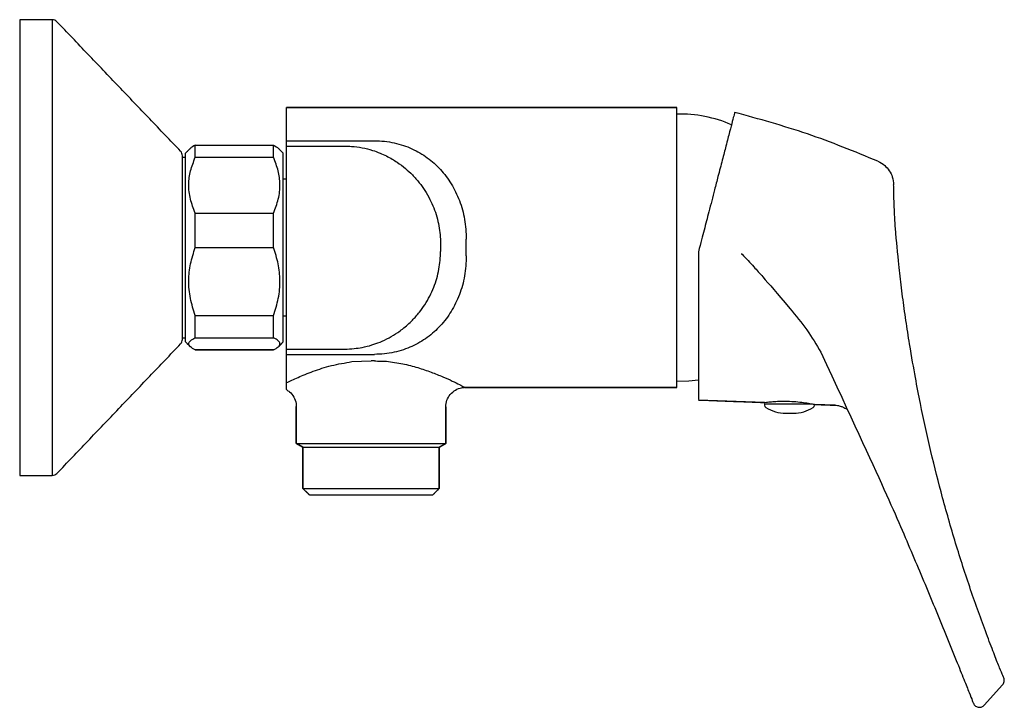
# Model space of a CAD drawing. Header units: millimetres. Extents: x 3958.355 to 3958.506, y 1998.767 to 1998.872.
import ezdxf

# ---------------------------------------------------------------- set-up
doc = ezdxf.new("R2010")
doc.units = ezdxf.units.MM
doc.layers.add('SANINDUSA', color=3, linetype='Continuous')

msp = doc.modelspace()

# ---------------------------------------------------------------- linework, layer by layer
at = {"layer": 'SANINDUSA'}
for p, q in [((3958.354551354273, 1998.87242051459), (3958.354551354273, 1998.868935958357)), ((3958.359551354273, 1998.87242051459), (3958.359551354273, 1998.822196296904)), ((3958.354551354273, 1998.868935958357), (3958.354551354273, 1998.80242051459)), ((3958.39553325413, 1998.854941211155), (3958.39553325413, 1998.858920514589)), ((3958.39553325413, 1998.858920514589), (3958.455533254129, 1998.858920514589)), ((3958.455533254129, 1998.81592051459), (3958.455533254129, 1998.858920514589)), ((3958.39553325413, 1998.85383108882), (3958.409038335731, 1998.85383108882)), ((3958.38003325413, 1998.851920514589), (3958.38075916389, 1998.85264642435)), ((3958.38003325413, 1998.846676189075), (3958.38003325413, 1998.851920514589)), ((3958.381533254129, 1998.851281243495), (3958.381533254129, 1998.853142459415)), ((3958.381533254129, 1998.853142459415), (3958.39353325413, 1998.853142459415)), ((3958.381533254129, 1998.853142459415), (3958.39353325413, 1998.853142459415)), ((3958.39353325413, 1998.851281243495), (3958.39353325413, 1998.853142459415)), ((3958.394307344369, 1998.85264642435), (3958.395033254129, 1998.851920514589)), ((3958.395033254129, 1998.826258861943), (3958.395033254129, 1998.851920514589)), ((3958.39553325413, 1998.853013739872), (3958.404517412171, 1998.853013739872)), ((3958.37955135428, 1998.823321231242), (3958.37955135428, 1998.851519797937)), ((3958.381533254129, 1998.851281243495), (3958.39353325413, 1998.851281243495)), ((3958.38003325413, 1998.822920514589), (3958.38003325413, 1998.846676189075)), ((3958.381533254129, 1998.837429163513), (3958.381533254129, 1998.842709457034)), ((3958.381533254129, 1998.842709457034), (3958.39353325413, 1998.842709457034)), ((3958.39353325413, 1998.837429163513), (3958.39353325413, 1998.842709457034)), ((3958.423166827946, 1998.836151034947), (3958.423166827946, 1998.838689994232)), ((3958.381533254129, 1998.837429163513), (3958.39353325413, 1998.837429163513)), ((3958.39553325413, 1998.836817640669), (3958.39553325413, 1998.83802338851)), ((3958.41922465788, 1998.83802338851), (3958.41922465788, 1998.836817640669)), ((3958.381533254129, 1998.823568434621), (3958.381533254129, 1998.826987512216)), ((3958.381533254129, 1998.826987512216), (3958.39353325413, 1998.826987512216)), ((3958.39353325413, 1998.823568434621), (3958.39353325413, 1998.826987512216)), ((3958.395033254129, 1998.822920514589), (3958.395033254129, 1998.826258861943)), ((3958.381533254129, 1998.823568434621), (3958.39353325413, 1998.823568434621)), ((3958.359551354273, 1998.822196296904), (3958.359551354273, 1998.80242051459)), ((3958.380753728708, 1998.822200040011), (3958.38003325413, 1998.822920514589)), ((3958.381533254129, 1998.821698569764), (3958.39353325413, 1998.821698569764)), ((3958.39353325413, 1998.821698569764), (3958.381533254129, 1998.821698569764)), ((3958.395033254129, 1998.822920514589), (3958.39430734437, 1998.82219460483)), ((3958.39553325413, 1998.821827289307), (3958.404517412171, 1998.821827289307)), ((3958.39553325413, 1998.821009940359), (3958.409038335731, 1998.821009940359)), ((3958.39553325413, 1998.816672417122), (3958.39553325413, 1998.819899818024)), ((3958.405597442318, 1998.819899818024), (3958.408533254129, 1998.820005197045)), ((3958.455533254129, 1998.81592051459), (3958.422995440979, 1998.815920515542)), ((3958.397033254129, 1998.807319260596), (3958.397033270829, 1998.813017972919)), ((3958.420033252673, 1998.812964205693), (3958.42003325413, 1998.807319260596)), ((3958.468980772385, 1998.813619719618), (3958.458830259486, 1998.814006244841)), ((3958.469008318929, 1998.81340121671), (3958.476370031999, 1998.81340121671)), ((3958.476467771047, 1998.812869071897), (3958.476469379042, 1998.812869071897)), ((3958.476656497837, 1998.813327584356), (3958.476656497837, 1998.813212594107)), ((3958.476656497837, 1998.813212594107), (3958.47665818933, 1998.813212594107)), ((3958.47984850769, 1998.813205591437), (3958.476684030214, 1998.813326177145)), ((3958.472235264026, 1998.811986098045), (3958.473430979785, 1998.811986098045)), ((3958.398058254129, 1998.80674316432), (3958.39705825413, 1998.807320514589)), ((3958.398058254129, 1998.80674316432), (3958.419008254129, 1998.80674316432)), ((3958.398058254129, 1998.800420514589), (3958.398058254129, 1998.80674316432)), ((3958.420009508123, 1998.807321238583), (3958.419008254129, 1998.80674316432)), ((3958.419008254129, 1998.80674316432), (3958.419008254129, 1998.800420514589)), ((3958.398058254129, 1998.800420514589), (3958.419008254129, 1998.800420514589)), ((3958.399059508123, 1998.799419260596), (3958.398058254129, 1998.800420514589)), ((3958.419008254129, 1998.800420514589), (3958.418008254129, 1998.799420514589)), ((3958.502744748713, 1998.767141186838), (3958.5055633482, 1998.770261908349))]:
    msp.add_line(p, q, dxfattribs=at)
at = {"layer": 'SANINDUSA', "flags": 128}
msp.add_lwpolyline([(3958.455533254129, 1998.81692051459), (3958.457349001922, 1998.816961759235), (3958.458859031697, 1998.817122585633)], dxfattribs=at)
at = {"layer": 'SANINDUSA'}
for centre, radius, start, end in [((3958.359551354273, 1998.87142051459), 0.001000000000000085, 43.67359697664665, 90), ((3958.455987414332, 1998.837925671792), 0.02000000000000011, 66.61655432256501, 91.3011849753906), ((3958.378551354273, 1998.851519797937), 0.001000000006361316, 0, 43.67359621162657), ((3958.378551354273, 1998.823321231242), 0.001000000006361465, 316.3264037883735, 0), ((3958.469415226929, 1998.813212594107), 0.0004069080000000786, 180, 237.5890754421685), ((3958.472235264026, 1998.817654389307), 0.005668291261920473, 237.5890754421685, 270), ((3958.473430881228, 1998.817650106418), 0.00566400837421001, 270.0009969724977, 302.4235138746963), ((3958.473431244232, 1998.817654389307), 0.005668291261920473, 270, 302.4109245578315), ((3958.476251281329, 1998.813212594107), 0.0004069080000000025, 302.4109245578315, 0), ((3958.359551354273, 1998.80342051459), 0.0009999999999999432, 270, 316.3264030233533)]:
    msp.add_arc(centre, radius, start, end, dxfattribs=at)
for points, degree in [([(3958.359551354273, 1998.87242051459), (3958.354551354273, 1998.87242051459)], 1), ([(3958.379274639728, 1998.852210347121), (3958.36027463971, 1998.872111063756)], 1), ([(3958.455533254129, 1998.858920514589), (3958.39553325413, 1998.858920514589)], 1), ([(3958.38075916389, 1998.85264642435), (3958.38003325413, 1998.851920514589)], 1), ([(3958.395033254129, 1998.851920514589), (3958.394307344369, 1998.85264642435)], 1), ([(3958.38003325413, 1998.851270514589), (3958.37955135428, 1998.851270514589)], 1), ([(3958.39553325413, 1998.84792051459), (3958.395033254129, 1998.84792051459)], 1), ([(3958.395033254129, 1998.82692051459), (3958.39553325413, 1998.82692051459)], 1), ([(3958.37955135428, 1998.823570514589), (3958.38003325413, 1998.823570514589)], 1), ([(3958.36027463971, 1998.802729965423), (3958.379274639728, 1998.822630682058)], 1), ([(3958.38003325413, 1998.822920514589), (3958.380753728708, 1998.822200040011)], 1), ([(3958.39430734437, 1998.82219460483), (3958.395033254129, 1998.822920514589)], 1), ([(3958.42293401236, 1998.815953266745), (3958.422995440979, 1998.815920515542)], 1), ([(3958.42299480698, 1998.81592051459), (3958.455533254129, 1998.81592051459)], 1), ([(3958.397033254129, 1998.813019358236), (3958.397033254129, 1998.807319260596)], 1), ([(3958.42003325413, 1998.807319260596), (3958.42003325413, 1998.812964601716)], 1), ([(3958.458830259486, 1998.814006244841), (3958.468980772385, 1998.813619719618)], 1), ([(3958.469008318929, 1998.81340121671), (3958.469008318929, 1998.813212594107)], 1), ([(3958.47665818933, 1998.813212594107), (3958.47665818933, 1998.813327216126)], 1), ([(3958.476684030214, 1998.813326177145), (3958.479846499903, 1998.813205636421)], 1), ([(3958.397033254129, 1998.807320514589), (3958.397076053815, 1998.807320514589), (3958.397161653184, 1998.807320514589), (3958.397845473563, 1998.807320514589), (3958.398908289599, 1998.807320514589), (3958.400349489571, 1998.807320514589), (3958.402102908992, 1998.807320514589), (3958.404104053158, 1998.807320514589), (3958.406275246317, 1998.807320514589), (3958.408533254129, 1998.807320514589), (3958.410791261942, 1998.807320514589), (3958.412962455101, 1998.807320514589), (3958.414963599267, 1998.807320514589), (3958.416717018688, 1998.807320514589), (3958.41815821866, 1998.807320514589), (3958.419221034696, 1998.807320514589), (3958.419904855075, 1998.807320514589), (3958.419990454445, 1998.807320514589), (3958.42003325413, 1998.807320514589)], 3), ([(3958.397057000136, 1998.807321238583), (3958.398058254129, 1998.80674316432)], 1), ([(3958.398058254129, 1998.80674316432), (3958.398058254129, 1998.800420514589)], 1), ([(3958.419008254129, 1998.80674316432), (3958.420009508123, 1998.807321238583)], 1), ([(3958.419008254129, 1998.800420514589), (3958.419008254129, 1998.80674316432)], 1), ([(3958.354551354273, 1998.80242051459), (3958.359551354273, 1998.80242051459)], 1), ([(3958.398058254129, 1998.800420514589), (3958.399059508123, 1998.799419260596)], 1), ([(3958.39905825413, 1998.799420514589), (3958.399093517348, 1998.799420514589), (3958.399164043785, 1998.799420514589), (3958.399727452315, 1998.799420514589), (3958.400603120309, 1998.799420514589), (3958.401790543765, 1998.799420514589), (3958.403235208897, 1998.799420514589), (3958.404883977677, 1998.799420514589), (3958.406672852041, 1998.799420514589), (3958.408533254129, 1998.799420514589), (3958.410393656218, 1998.799420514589), (3958.412182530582, 1998.799420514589), (3958.413831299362, 1998.799420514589), (3958.415275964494, 1998.799420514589), (3958.41646338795, 1998.799420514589), (3958.417339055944, 1998.799420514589), (3958.417902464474, 1998.799420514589), (3958.417972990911, 1998.799420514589), (3958.418008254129, 1998.799420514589)], 3), ([(3958.418007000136, 1998.799419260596), (3958.419008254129, 1998.800420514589)], 1)]:
    msp.add_open_spline(points, degree=degree, dxfattribs=at)
for points, knots in [([(3958.464395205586, 1998.858185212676), (3958.464374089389, 1998.858103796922), (3958.464331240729, 1998.857938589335), (3958.464059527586, 1998.856890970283), (3958.463641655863, 1998.855279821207), (3958.463108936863, 1998.85322586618), (3958.462502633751, 1998.85088819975), (3958.462059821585, 1998.849180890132), (3958.461836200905, 1998.848318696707)], [0, 0, 0, 0, 0.1735743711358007, 0.3522144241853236, 0.5257740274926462, 0.7043010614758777, 0.850671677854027, 1, 1, 1, 1]), ([(3958.48641931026, 1998.850676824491), (3958.482826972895, 1998.852150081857), (3958.475637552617, 1998.855098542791), (3958.468144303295, 1998.857155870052), (3958.464395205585, 1998.858185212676)], [0, 0, 0, 0, 0.499669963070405, 1, 1, 1, 1]), ([(3958.39553325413, 1998.85383108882), (3958.39553325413, 1998.853849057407), (3958.39553325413, 1998.85388499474), (3958.39553325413, 1998.854175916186), (3958.39553325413, 1998.854637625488), (3958.39553325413, 1998.854941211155)], [0, 0, 0, 0, 0.2551051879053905, 0.5102126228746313, 1, 1, 1, 1]), ([(3958.39553325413, 1998.853013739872), (3958.39553325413, 1998.853162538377), (3958.39553325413, 1998.853427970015), (3958.39553325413, 1998.853687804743), (3958.39553325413, 1998.853783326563), (3958.39553325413, 1998.85383108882)], [0, 0, 0, 0, 0.3894521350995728, 0.6947174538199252, 1, 1, 1, 1]), ([(3958.409038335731, 1998.85383108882), (3958.409558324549, 1998.853815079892), (3958.410604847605, 1998.853782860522), (3958.412631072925, 1998.85343827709), (3958.414915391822, 1998.852659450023), (3958.417238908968, 1998.85127927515), (3958.419236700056, 1998.849485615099), (3958.420900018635, 1998.847289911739), (3958.422165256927, 1998.844717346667), (3958.423016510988, 1998.841819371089), (3958.423117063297, 1998.839726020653), (3958.423166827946, 1998.838689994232)], [0, 0, 0, 0, 0.05988646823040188, 0.1205267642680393, 0.2448983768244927, 0.373081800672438, 0.5027993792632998, 0.6310249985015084, 0.7571921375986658, 0.8798312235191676, 1, 1, 1, 1]), ([(3958.381533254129, 1998.853142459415), (3958.38120707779, 1998.852988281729), (3958.380884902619, 1998.852787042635), (3958.380768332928, 1998.852655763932), (3958.38075916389, 1998.85264642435)], [0, 0, 0, 0, 0.9300652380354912, 1, 1, 1, 1]), ([(3958.39353325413, 1998.853142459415), (3958.393859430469, 1998.852988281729), (3958.394155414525, 1998.852790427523), (3958.394296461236, 1998.852655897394), (3958.394307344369, 1998.85264642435)], [0, 0, 0, 0, 0.9300652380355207, 1, 1, 1, 1]), ([(3958.39553325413, 1998.83802338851), (3958.39553325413, 1998.838783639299), (3958.39553325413, 1998.840304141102), (3958.39553325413, 1998.842613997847), (3958.39553325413, 1998.844885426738), (3958.39553325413, 1998.847043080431), (3958.39553325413, 1998.848939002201), (3958.39553325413, 1998.850533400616), (3958.39553325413, 1998.851756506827), (3958.39553325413, 1998.852717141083), (3958.39553325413, 1998.852906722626), (3958.39553325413, 1998.853013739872)], [0, 0, 0, 0, 0.09910273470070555, 0.1982054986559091, 0.3081046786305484, 0.4180039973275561, 0.5279264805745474, 0.6378490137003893, 0.7477198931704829, 0.857589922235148, 0.9999999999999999, 0.9999999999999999, 0.9999999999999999, 0.9999999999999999]), ([(3958.404517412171, 1998.853013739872), (3958.404860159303, 1998.853003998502), (3958.405753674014, 1998.852978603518), (3958.40717618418, 1998.852777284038), (3958.408634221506, 1998.852409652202), (3958.409867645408, 1998.851964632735), (3958.410871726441, 1998.851510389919), (3958.411745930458, 1998.851038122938), (3958.412737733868, 1998.85041693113), (3958.413794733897, 1998.84962254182), (3958.414939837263, 1998.848562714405), (3958.415934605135, 1998.847432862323), (3958.416840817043, 1998.846164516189), (3958.417580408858, 1998.844873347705), (3958.418381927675, 1998.843076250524), (3958.41906121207, 1998.840809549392), (3958.419171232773, 1998.838934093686), (3958.41922465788, 1998.83802338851)], [0, 0, 0, 0, 0.04472540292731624, 0.1165955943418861, 0.1867633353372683, 0.2401305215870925, 0.2867764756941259, 0.3296653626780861, 0.3687969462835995, 0.4381610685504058, 0.5001431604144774, 0.5696861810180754, 0.6314893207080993, 0.7001203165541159, 0.760125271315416, 0.8835188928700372, 1, 1, 1, 1]), ([(3958.381533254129, 1998.842709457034), (3958.381250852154, 1998.843421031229), (3958.380677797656, 1998.844864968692), (3958.380450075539, 1998.847075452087), (3958.380722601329, 1998.849249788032), (3958.381260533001, 1998.850597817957), (3958.381533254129, 1998.851281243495)], [0, 0, 0, 0, 0.2547898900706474, 0.5170236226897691, 0.7551401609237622, 1, 1, 1, 1]), ([(3958.39353325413, 1998.842709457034), (3958.393815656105, 1998.843421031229), (3958.394388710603, 1998.844864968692), (3958.39461643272, 1998.847075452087), (3958.39434390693, 1998.849249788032), (3958.393805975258, 1998.850597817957), (3958.39353325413, 1998.851281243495)], [0, 0, 0, 0, 0.254789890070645, 0.5170236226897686, 0.7551401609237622, 1, 1, 1, 1]), ([(3958.486419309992, 1998.850676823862), (3958.486779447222, 1998.850481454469), (3958.487458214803, 1998.850113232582), (3958.488187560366, 1998.849251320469), (3958.488708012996, 1998.848234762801), (3958.488785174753, 1998.847465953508), (3958.488827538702, 1998.847043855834)], [0, 0, 0, 0, 0.265295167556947, 0.5000142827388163, 0.7254939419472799, 1, 1, 1, 1]), ([(3958.461836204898, 1998.848318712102), (3958.461661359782, 1998.847644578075), (3958.46121764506, 1998.845933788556), (3958.460499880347, 1998.843166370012), (3958.459708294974, 1998.840114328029), (3958.459210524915, 1998.838195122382), (3958.458833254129, 1998.836740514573)], [0, 0, 0, 0, 0.2020607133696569, 0.5127813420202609, 0.7543519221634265, 1, 1, 1, 1]), ([(3958.489254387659, 1998.8385565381), (3958.489192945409, 1998.839284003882), (3958.489070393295, 1998.840735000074), (3958.488965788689, 1998.842519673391), (3958.488898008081, 1998.844011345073), (3958.488857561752, 1998.845280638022), (3958.488837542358, 1998.846233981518), (3958.48883058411, 1998.846758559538), (3958.48882952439, 1998.846861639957), (3958.488827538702, 1998.847043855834)], [0, 0, 0, 0, 0.1436996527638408, 0.2866219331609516, 0.4253498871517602, 0.5686476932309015, 0.7479429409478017, 0.9240679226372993, 1, 1, 1, 1]), ([(3958.491262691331, 1998.82261945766), (3958.491074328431, 1998.823820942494), (3958.4906980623, 1998.826220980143), (3958.490199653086, 1998.829882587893), (3958.489759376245, 1998.833496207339), (3958.489527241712, 1998.835764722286), (3958.489254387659, 1998.8385565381)], [0, 0, 0, 0, 0.2498974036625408, 0.4991849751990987, 0.7502243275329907, 1, 1, 1, 1]), ([(3958.381533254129, 1998.826987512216), (3958.381250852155, 1998.827854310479), (3958.380677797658, 1998.829613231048), (3958.380450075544, 1998.832305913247), (3958.380722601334, 1998.834954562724), (3958.381260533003, 1998.836596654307), (3958.381533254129, 1998.837429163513)], [0, 0, 0, 0, 0.2547898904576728, 0.5170236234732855, 0.7551401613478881, 1, 1, 1, 1]), ([(3958.39353325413, 1998.826987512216), (3958.393815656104, 1998.827854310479), (3958.394388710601, 1998.829613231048), (3958.394616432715, 1998.832305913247), (3958.394343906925, 1998.834954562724), (3958.393805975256, 1998.836596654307), (3958.39353325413, 1998.837429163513)], [0, 0, 0, 0, 0.2547898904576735, 0.517023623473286, 0.7551401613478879, 1, 1, 1, 1]), ([(3958.39553325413, 1998.821827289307), (3958.39553325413, 1998.821888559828), (3958.39553325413, 1998.822011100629), (3958.39553325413, 1998.822646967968), (3958.39553325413, 1998.823655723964), (3958.39553325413, 1998.82507240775), (3958.39553325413, 1998.826827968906), (3958.39553325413, 1998.828862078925), (3958.39553325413, 1998.831126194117), (3958.39553325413, 1998.833786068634), (3958.39553325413, 1998.835723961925), (3958.39553325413, 1998.836817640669)], [0, 0, 0, 0, 0.09910309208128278, 0.198205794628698, 0.308079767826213, 0.4179531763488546, 0.5279061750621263, 0.6378603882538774, 0.7477497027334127, 0.8576388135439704, 1, 1, 1, 1]), ([(3958.404517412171, 1998.821827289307), (3958.404995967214, 1998.821844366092), (3958.405889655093, 1998.821876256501), (3958.407270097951, 1998.822091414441), (3958.408597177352, 1998.822420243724), (3958.410459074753, 1998.823083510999), (3958.412043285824, 1998.823934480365), (3958.413408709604, 1998.824926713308), (3958.414163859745, 1998.82555592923), (3958.415049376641, 1998.826401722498), (3958.41593922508, 1998.827414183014), (3958.416827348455, 1998.828658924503), (3958.417566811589, 1998.829940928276), (3958.418373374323, 1998.831736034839), (3958.419061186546, 1998.834031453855), (3958.41917122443, 1998.835906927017), (3958.41922465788, 1998.836817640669)], [0, 0, 0, 0, 0.06244899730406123, 0.1166217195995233, 0.1817850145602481, 0.2401802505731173, 0.3732832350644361, 0.4128075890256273, 0.4583043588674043, 0.5000562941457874, 0.5705844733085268, 0.6314248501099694, 0.6962533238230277, 0.7600837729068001, 0.883498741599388, 1, 1, 1, 1]), ([(3958.423166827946, 1998.836151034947), (3958.423116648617, 1998.835111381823), (3958.423015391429, 1998.833013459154), (3958.422161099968, 1998.83011303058), (3958.420894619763, 1998.827542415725), (3958.419231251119, 1998.82534962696), (3958.417233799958, 1998.823558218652), (3958.414909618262, 1998.822178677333), (3958.412625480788, 1998.82140128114), (3958.410600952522, 1998.821057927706), (3958.409557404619, 1998.82102588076), (3958.409038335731, 1998.821009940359)], [0, 0, 0, 0, 0.1205906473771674, 0.2433406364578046, 0.3694577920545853, 0.4975628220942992, 0.627200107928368, 0.7553580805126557, 0.8798149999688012, 0.9402190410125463, 0.9999999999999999, 0.9999999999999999, 0.9999999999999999, 0.9999999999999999]), ([(3958.458833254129, 1998.836740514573), (3958.458833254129, 1998.835567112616), (3958.458833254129, 1998.833184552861), (3958.458833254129, 1998.829714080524), (3958.458833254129, 1998.826399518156), (3958.458833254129, 1998.823314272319), (3958.458833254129, 1998.820493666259), (3958.458833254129, 1998.818069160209), (3958.458833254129, 1998.816120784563), (3958.458833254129, 1998.814785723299), (3958.458833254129, 1998.814066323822), (3958.458833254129, 1998.814079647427), (3958.458833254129, 1998.814084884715)], [0, 0, 0, 0, 0.09805770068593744, 0.1991034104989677, 0.2970958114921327, 0.3976142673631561, 0.501517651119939, 0.6082960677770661, 0.7145538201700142, 0.8238569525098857, 0.9307610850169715, 1, 1, 1, 1]), ([(3958.465417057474, 1998.836469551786), (3958.465418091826, 1998.836469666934), (3958.465420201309, 1998.836469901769), (3958.465422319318, 1998.836469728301), (3958.465423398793, 1998.83646963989)], [0, 0, 0, 0, 0.4903346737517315, 1, 1, 1, 1]), ([(3958.465423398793, 1998.83646963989), (3958.465429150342, 1998.836468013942), (3958.465441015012, 1998.836464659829), (3958.465451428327, 1998.836458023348), (3958.465456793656, 1998.836454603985)], [0, 0, 0, 0, 0.4847625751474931, 1, 1, 1, 1]), ([(3958.465456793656, 1998.836454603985), (3958.465470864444, 1998.836444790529), (3958.465499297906, 1998.836424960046), (3958.465525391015, 1998.836402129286), (3958.4655385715, 1998.836390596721)], [0, 0, 0, 0, 0.4948671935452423, 1, 1, 1, 1]), ([(3958.4655385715, 1998.836390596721), (3958.465844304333, 1998.836076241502), (3958.466456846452, 1998.835446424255), (3958.467507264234, 1998.834280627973), (3958.469311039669, 1998.832278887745), (3958.470756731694, 1998.830568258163), (3958.472887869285, 1998.828041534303)], [0, 0, 0, 0, 0.1398412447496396, 0.2801748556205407, 0.5006195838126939, 0.9999999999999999, 0.9999999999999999, 0.9999999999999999, 0.9999999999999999]), ([(3958.472887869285, 1998.828041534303), (3958.473785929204, 1998.826969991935), (3958.475559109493, 1998.824854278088), (3958.47694625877, 1998.822497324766), (3958.477630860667, 1998.821334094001)], [0, 0, 0, 0, 0.5064684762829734, 1, 1, 1, 1]), ([(3958.381533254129, 1998.821698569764), (3958.381383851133, 1998.82177540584), (3958.381084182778, 1998.821929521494), (3958.38076526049, 1998.822169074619), (3958.380564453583, 1998.822415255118), (3958.380496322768, 1998.822733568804), (3958.380723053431, 1998.823125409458), (3958.381260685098, 1998.823419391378), (3958.381533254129, 1998.823568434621)], [0, 0, 0, 0, 0.1270605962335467, 0.2548545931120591, 0.3854569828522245, 0.5172646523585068, 0.7552623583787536, 1, 1, 1, 1]), ([(3958.39353325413, 1998.821698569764), (3958.393815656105, 1998.821853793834), (3958.394388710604, 1998.822168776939), (3958.394616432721, 1998.822650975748), (3958.394343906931, 1998.823125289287), (3958.393805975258, 1998.82341935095), (3958.39353325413, 1998.823568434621)], [0, 0, 0, 0, 0.2547898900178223, 0.5170236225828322, 0.755140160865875, 1, 1, 1, 1]), ([(3958.39553325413, 1998.821009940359), (3958.39553325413, 1998.821073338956), (3958.39553325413, 1998.821186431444), (3958.39553325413, 1998.821471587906), (3958.39553325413, 1998.821708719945), (3958.39553325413, 1998.821827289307)], [0, 0, 0, 0, 0.3894521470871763, 0.6947174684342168, 1, 1, 1, 1]), ([(3958.503231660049, 1998.777690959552), (3958.502410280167, 1998.779928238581), (3958.500734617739, 1998.784492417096), (3958.498437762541, 1998.791613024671), (3958.496346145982, 1998.798845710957), (3958.494495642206, 1998.80615980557), (3958.492859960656, 1998.813535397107), (3958.491963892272, 1998.818568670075), (3958.491262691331, 1998.82261945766)], [0, 0, 0, 0, 0.1607470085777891, 0.327933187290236, 0.4995667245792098, 0.6617830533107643, 0.8285701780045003, 1, 1, 1, 1]), ([(3958.39553325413, 1998.819899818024), (3958.39553325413, 1998.820066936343), (3958.39553325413, 1998.82040116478), (3958.39553325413, 1998.820865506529), (3958.39553325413, 1998.820952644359), (3958.39553325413, 1998.821009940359)], [0, 0, 0, 0, 0.2551120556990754, 0.510211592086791, 1, 1, 1, 1]), ([(3958.477630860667, 1998.821334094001), (3958.487040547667, 1998.801165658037), (3958.490601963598, 1998.79301447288), (3958.495146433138, 1998.782134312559), (3958.497347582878, 1998.776718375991), (3958.498448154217, 1998.774010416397)], [0, 0, 0, 0, 0.4999332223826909, 0.7499674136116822, 1, 1, 1, 1]), ([(3958.39553325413, 1998.816672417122), (3958.396091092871, 1998.816936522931), (3958.397222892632, 1998.817472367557), (3958.399608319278, 1998.818436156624), (3958.402393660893, 1998.819352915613), (3958.40452238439, 1998.819716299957), (3958.405597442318, 1998.819899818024)], [0, 0, 0, 0, 0.240627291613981, 0.488209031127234, 0.7415329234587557, 1, 1, 1, 1]), ([(3958.409038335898, 1998.820002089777), (3958.408953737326, 1998.820002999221), (3958.408785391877, 1998.820004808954), (3958.408617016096, 1998.820005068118), (3958.408533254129, 1998.820005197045)], [0, 0, 0, 0, 0.5025296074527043, 1, 1, 1, 1]), ([(3958.409038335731, 1998.82000216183), (3958.409346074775, 1998.81999802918), (3958.409967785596, 1998.819989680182), (3958.410589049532, 1998.819973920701), (3958.410902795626, 1998.819965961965)], [0, 0, 0, 0, 0.4949874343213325, 1, 1, 1, 1]), ([(3958.410902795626, 1998.819965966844), (3958.411743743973, 1998.819850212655), (3958.413417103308, 1998.819619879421), (3958.415721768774, 1998.819003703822), (3958.41778981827, 1998.818302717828), (3958.419577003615, 1998.817578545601), (3958.421053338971, 1998.816908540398), (3958.422162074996, 1998.816366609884), (3958.422860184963, 1998.81599219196), (3958.422950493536, 1998.815944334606), (3958.422995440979, 1998.815920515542)], [0, 0, 0, 0, 0.1327284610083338, 0.264109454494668, 0.3924540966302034, 0.5183196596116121, 0.641746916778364, 0.7629550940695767, 0.8820204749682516, 0.9999999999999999, 0.9999999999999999, 0.9999999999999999, 0.9999999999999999]), ([(3958.39553325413, 1998.815596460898), (3958.39553325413, 1998.815877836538), (3958.39553325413, 1998.816088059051), (3958.39553325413, 1998.816424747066), (3958.39553325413, 1998.816697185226)], [0, 0, 0, 0, 0.1908290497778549, 0.9999999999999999, 0.9999999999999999, 0.9999999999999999, 0.9999999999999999]), ([(3958.39553325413, 1998.815596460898), (3958.39569201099, 1998.815493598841), (3958.396146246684, 1998.815199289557), (3958.396713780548, 1998.814492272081), (3958.397037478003, 1998.813680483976), (3958.397035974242, 1998.813176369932), (3958.397033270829, 1998.813017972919)], [0, 0, 0, 0, 0.1805366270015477, 0.5165520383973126, 0.8482982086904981, 1, 1, 1, 1]), ([(3958.42000325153, 1998.812964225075), (3958.420045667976, 1998.813307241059), (3958.420130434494, 1998.813992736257), (3958.42067567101, 1998.814906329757), (3958.421471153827, 1998.815578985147), (3958.422292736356, 1998.815906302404), (3958.42280563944, 1998.815945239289), (3958.422982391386, 1998.81595865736)], [0, 0, 0, 0, 0.2214635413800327, 0.4425805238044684, 0.6682026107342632, 0.8856590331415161, 1, 1, 1, 1]), ([(3958.468981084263, 1998.813627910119), (3958.468967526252, 1998.813626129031), (3958.468911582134, 1998.813618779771), (3958.469259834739, 1998.813665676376), (3958.469970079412, 1998.813743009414), (3958.470998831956, 1998.813815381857), (3958.471995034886, 1998.813834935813), (3958.473064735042, 1998.813809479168), (3958.4741424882, 1998.813736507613), (3958.475307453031, 1998.813589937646), (3958.476184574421, 1998.813438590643), (3958.476686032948, 1998.81333471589), (3958.476684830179, 1998.813334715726), (3958.476684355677, 1998.813334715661)], [0, 0, 0, 0, 0.03398288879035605, 0.1402228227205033, 0.2468211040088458, 0.3438376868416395, 0.4497231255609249, 0.4996260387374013, 0.6064183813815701, 0.7131604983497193, 0.8211190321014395, 0.9294300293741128, 1, 1, 1, 1]), ([(3958.47984850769, 1998.813205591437), (3958.479959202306, 1998.813197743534), (3958.480178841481, 1998.813182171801), (3958.480487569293, 1998.813116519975), (3958.480761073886, 1998.813032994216), (3958.481097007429, 1998.812898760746), (3958.481405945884, 1998.812737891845), (3958.481599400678, 1998.812636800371), (3958.481624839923, 1998.812672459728), (3958.48163639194, 1998.81268865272)], [0, 0, 0, 0, 0.07498190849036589, 0.1487783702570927, 0.2259924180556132, 0.31084299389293, 0.5153122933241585, 0.7799022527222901, 1, 1, 1, 1]), ([(3958.505746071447, 1998.771312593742), (3958.505712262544, 1998.771394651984), (3958.505644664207, 1998.771558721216), (3958.505161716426, 1998.772740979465), (3958.50450392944, 1998.774387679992), (3958.503822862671, 1998.776134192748), (3958.503428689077, 1998.777172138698), (3958.503231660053, 1998.777690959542)], [0, 0, 0, 0, 0.2501611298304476, 0.5001782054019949, 0.7498125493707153, 0.8749429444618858, 0.9999999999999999, 0.9999999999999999, 0.9999999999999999, 0.9999999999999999]), ([(3958.498448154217, 1998.774010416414), (3958.498660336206, 1998.773483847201), (3958.49908436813, 1998.772431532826), (3958.499798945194, 1998.770648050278), (3958.500475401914, 1998.768950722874), (3958.500966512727, 1998.767712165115), (3958.501037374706, 1998.767533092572), (3958.501072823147, 1998.7674435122)], [0, 0, 0, 0, 0.1252421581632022, 0.2502883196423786, 0.4998250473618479, 0.749789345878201, 0.9999999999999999, 0.9999999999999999, 0.9999999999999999, 0.9999999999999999]), ([(3958.505563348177, 1998.770261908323), (3958.505619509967, 1998.770335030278), (3958.505734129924, 1998.770484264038), (3958.505818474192, 1998.770758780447), (3958.505831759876, 1998.771045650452), (3958.505774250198, 1998.771224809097), (3958.505746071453, 1998.771312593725)], [0, 0, 0, 0, 0.2449913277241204, 0.5000000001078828, 0.7550086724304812, 1, 1, 1, 1]), ([(3958.50107282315, 1998.767443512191), (3958.501116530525, 1998.767355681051), (3958.50120227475, 1998.767183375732), (3958.501413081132, 1998.766988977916), (3958.501653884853, 1998.766861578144), (3958.501909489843, 1998.766805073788), (3958.502159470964, 1998.766813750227), (3958.502388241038, 1998.766879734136), (3958.502588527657, 1998.766988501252), (3958.502693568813, 1998.767091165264), (3958.502744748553, 1998.767141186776)], [0, 0, 0, 0, 0.1443333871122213, 0.2831502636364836, 0.4164463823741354, 0.5442179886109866, 0.6664618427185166, 0.7831751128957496, 0.8943553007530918, 1, 1, 1, 1])]:
    msp.add_open_spline(points, degree=3, knots=knots, dxfattribs=at)

doc.saveas('drawing.dxf')
